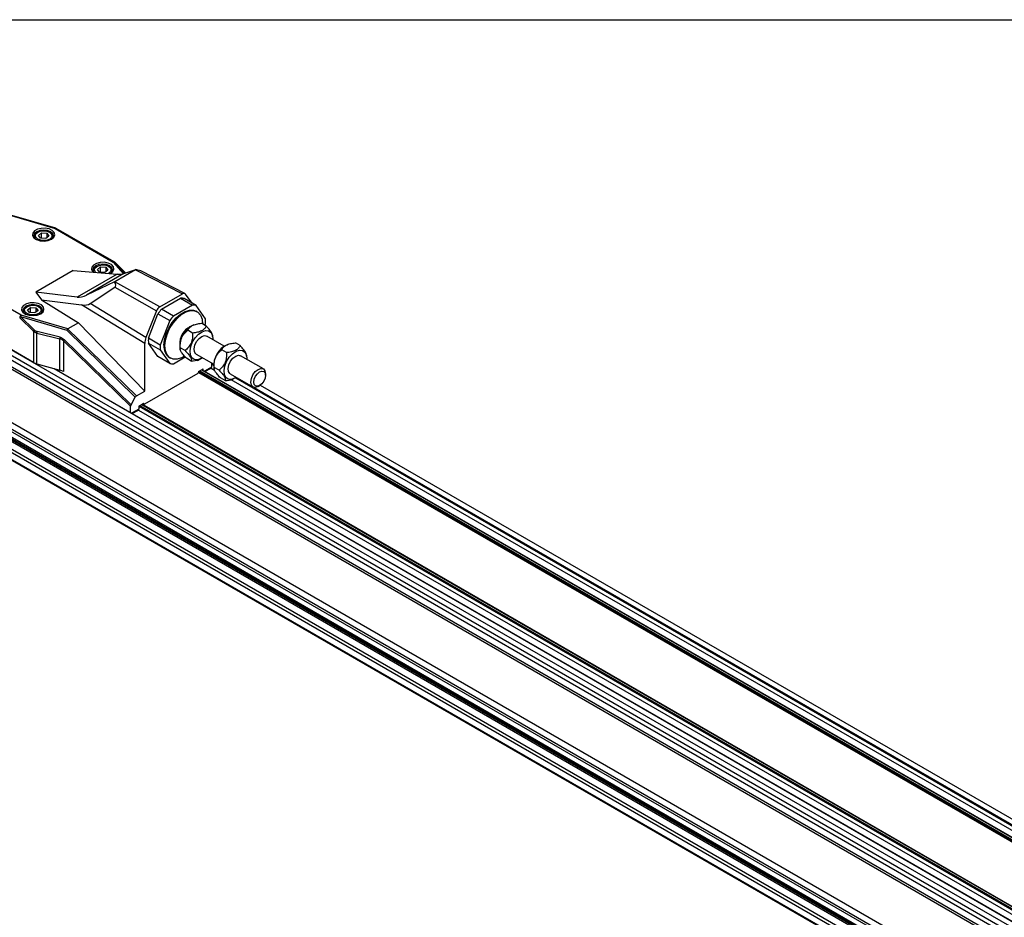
# Model space of a CAD drawing. Header units: millimetres. Extents: x 16 to 683, y 16 to 524.
# Tile 7 of 11: x 404 to 511, y 426 to 524. Entities that reach past the tile are written whole.
import ezdxf

# ---------------------------------------------------------------- set-up
doc = ezdxf.new("R2010")
doc.units = ezdxf.units.MM
doc.header["$LTSCALE"] = 2.5
doc.layers.add('TEXT', color=140, linetype='Continuous', lineweight=25)

msp = doc.modelspace()

# ---------------------------------------------------------------- linework, layer by layer
for p, q in [((402.937, 502.617), (408.004, 501.13)), ((408.068, 501.162), (403.028, 502.642)), ((406.1, 500.726), (406.004, 500.67)), ((406.169, 500.39), (406.51, 500.659)), ((406.51, 500.659), (407.084, 500.624)), ((406.51, 500.079), (406.51, 500.659)), ((407.084, 500.624), (407.317, 500.319)), ((407.084, 500.624), (407.084, 500.134)), ((407.483, 500.67), (407.386, 500.726)), ((408.004, 501.13), (414.32, 497.484)), ((414.434, 497.495), (408.118, 501.141)), ((382.389, 499.943), (662.017, 338.517)), ((405.698, 500.243), (405.698, 500.214)), ((406.403, 500.085), (406.169, 500.39)), ((406.977, 500.05), (406.403, 500.085)), ((407.317, 500.319), (406.977, 500.05)), ((407.789, 500.214), (407.789, 500.243)), ((382.203, 499.465), (661.832, 338.039)), ((382.203, 498.964), (661.832, 337.538)), ((382.316, 498.899), (661.88, 337.51)), ((382.203, 497.962), (661.832, 336.536)), ((382.316, 498.157), (661.88, 336.768)), ((414.32, 497.484), (415.445, 496.207)), ((415.55, 496.241), (414.471, 497.466)), ((415.681, 496.286), (414.471, 497.466)), ((415.683, 496.287), (414.479, 497.461)), ((409.942, 496.552), (405.904, 494.221)), ((409.942, 496.552), (414.735, 496.178)), ((412.126, 496.532), (412.126, 496.503)), ((412.528, 497.015), (412.432, 496.959)), ((412.597, 496.679), (412.938, 496.948)), ((412.831, 496.375), (412.597, 496.679)), ((413.405, 496.339), (412.831, 496.375)), ((412.938, 496.948), (413.512, 496.913)), ((412.938, 496.368), (412.938, 496.948)), ((413.745, 496.608), (413.405, 496.339)), ((413.512, 496.913), (413.745, 496.608)), ((413.512, 496.913), (413.512, 496.423)), ((413.911, 496.959), (413.814, 497.015)), ((414.217, 496.503), (414.217, 496.532)), ((416.755, 496.646), (414.478, 495.331)), ((415.486, 496.22), (416.784, 496.662)), ((416.755, 496.646), (421.849, 494.021)), ((422.113, 494.052), (417.397, 496.482)), ((404.292, 491.694), (397.976, 495.341)), ((414.735, 496.178), (410.374, 493.66)), ((415.486, 496.22), (411.412, 493.868)), ((414.447, 495.313), (411.412, 493.868)), ((419.375, 492.592), (414.478, 495.331)), ((405.904, 494.221), (406.514, 493.356)), ((410.374, 493.66), (405.904, 494.221)), ((411.818, 492.956), (414.482, 494.738)), ((414.482, 494.738), (419.044, 492.186)), ((406.514, 493.356), (410.521, 490.876)), ((406.514, 493.356), (410.844, 492.813)), ((419.375, 492.592), (421.849, 494.021)), ((419.581, 492.347), (421.643, 493.538)), ((421.643, 493.538), (422.928, 492.795)), ((423.33, 492.76), (422.044, 493.502)), ((422.923, 492.995), (422.179, 493.995)), ((382.203, 492.172), (661.832, 330.746)), ((382.316, 492.107), (661.88, 330.718)), ((404.508, 492.135), (404.508, 492.106)), ((404.911, 492.617), (404.815, 492.562)), ((404.98, 492.282), (405.32, 492.551)), ((405.213, 491.977), (404.98, 492.282)), ((405.32, 492.551), (405.895, 492.515)), ((405.32, 491.97), (405.32, 492.551)), ((406.128, 492.21), (405.787, 491.941)), ((405.895, 492.515), (406.128, 492.21)), ((405.895, 492.515), (405.895, 492.026)), ((406.293, 492.562), (406.197, 492.617)), ((406.599, 492.106), (406.599, 492.135)), ((417.742, 488.622), (410.844, 492.813)), ((417.88, 489.274), (411.818, 492.956)), ((419.044, 492.186), (417.88, 489.274)), ((420.866, 491.605), (419.581, 492.347)), ((422.928, 492.795), (420.866, 491.605)), ((424.361, 491.293), (423.33, 492.76)), ((423.448, 492.066), (423.352, 492.122)), ((382.203, 491.17), (661.832, 329.744)), ((382.316, 491.365), (661.88, 329.975)), ((405.629, 486.543), (396.319, 491.918)), ((404.131, 491.416), (405.629, 489.956)), ((405.713, 490.086), (404.215, 491.546)), ((404.215, 491.546), (409.248, 490.068)), ((409.361, 490.206), (404.292, 491.694)), ((405.787, 491.941), (405.213, 491.977)), ((418.148, 489.19), (419.179, 491.847)), ((419.179, 491.847), (420.464, 491.105)), ((420.464, 491.105), (419.433, 488.448)), ((405.629, 489.956), (405.629, 486.543)), ((406.028, 489.907), (406.001, 489.914)), ((408.531, 489.288), (406.028, 489.907)), ((409.248, 490.068), (416.721, 482.782)), ((409.352, 490.2), (416.835, 482.905)), ((410.521, 490.876), (409.361, 490.206)), ((417.742, 483.429), (410.521, 490.876)), ((422.947, 489.751), (422.43, 490.049)), ((423.096, 490.646), (423.012, 490.615)), ((424.43, 490.513), (423.913, 490.811)), ((424.296, 490.59), (424.361, 490.757)), ((406.008, 489.751), (408.51, 489.132)), ((406.008, 486.389), (406.008, 489.751)), ((408.51, 485.702), (408.51, 489.132)), ((416.206, 481.773), (408.889, 488.907)), ((408.889, 488.907), (408.889, 485.548)), ((416.253, 481.939), (408.973, 489.037)), ((419.433, 488.448), (418.148, 489.19)), ((426.396, 488.317), (424.49, 489.417)), ((425.141, 489.386), (425.112, 489.562)), ((417.742, 483.429), (417.742, 488.622)), ((419.179, 487.187), (418.148, 488.654)), ((418.148, 488.654), (419.433, 487.912)), ((419.433, 487.912), (420.464, 486.445)), ((421.578, 488.13), (421.607, 487.96)), ((422.136, 487.847), (421.619, 488.145)), ((426.643, 487.617), (426.127, 487.915)), ((426.793, 488.512), (426.709, 488.481)), ((428.126, 488.379), (427.609, 488.677)), ((420.464, 486.445), (419.179, 487.187)), ((420.443, 487.083), (420.539, 487.027)), ((420.866, 486.409), (422.159, 487.155)), ((422.806, 486.705), (422.29, 487.003)), ((423.354, 487.449), (425.259, 486.349)), ((424.03, 487.059), (423.481, 486.742)), ((423.481, 486.837), (423.481, 486.742)), ((423.623, 486.87), (423.707, 486.901)), ((430.661, 485.855), (428.186, 487.284)), ((428.837, 487.252), (428.808, 487.429)), ((406.008, 486.389), (408.51, 485.702)), ((407.835, 485.887), (662.567, 338.834)), ((662.612, 338.839), (407.937, 485.86)), ((423.585, 485.547), (424.119, 485.855)), ((423.746, 485.64), (665.249, 346.224)), ((423.919, 485.74), (665.422, 346.324)), ((665.448, 346.339), (423.946, 485.756)), ((424.119, 485.656), (424.119, 485.855)), ((425.019, 486.041), (424.235, 485.589)), ((424.302, 485.55), (424.972, 485.937)), ((424.966, 485.934), (425.337, 485.72)), ((425.019, 486.488), (425.019, 486.041)), ((425.019, 486.367), (425.255, 486.231)), ((425.274, 485.996), (425.303, 485.826)), ((425.832, 485.713), (425.315, 486.011)), ((423.521, 485.354), (417.703, 481.996)), ((423.585, 485.547), (423.585, 485.466)), ((423.585, 485.473), (665.024, 346.094)), ((423.585, 485.469), (665.02, 346.092)), ((423.618, 485.566), (665.12, 346.15)), ((426.503, 484.571), (425.986, 484.869)), ((427.05, 485.315), (429.525, 483.887)), ((427.118, 484.691), (666.113, 346.723)), ((427.319, 484.736), (427.403, 484.767)), ((427.616, 484.868), (666.515, 346.955)), ((430.897, 485.149), (430.897, 485.335)), ((393.723, 483.907), (646.816, 337.799)), ((393.74, 483.743), (646.54, 337.805)), ((429.653, 483.84), (666.643, 347.029)), ((430.093, 483.943), (430.254, 484.036)), ((430.329, 484.084), (672.252, 344.425)), ((416.253, 481.939), (416.721, 482.782)), ((416.835, 482.905), (417.742, 483.429)), ((397.472, 481.464), (646.351, 337.789)), ((416.206, 481.086), (416.206, 481.773)), ((417.106, 481.473), (416.321, 481.02)), ((416.387, 480.981), (417.058, 481.369)), ((417.052, 481.365), (658.638, 341.9)), ((417.106, 481.807), (417.639, 482.115)), ((417.106, 481.807), (417.106, 481.473)), ((417.106, 481.797), (658.839, 342.248)), ((417.226, 481.876), (658.903, 342.359)), ((417.399, 481.976), (658.99, 342.509)), ((659.003, 342.532), (417.426, 481.992)), ((417.542, 482.058), (417.658, 481.991)), ((417.639, 482.033), (417.568, 482.074)), ((417.639, 482.033), (417.639, 482.115)), ((394.928, 480.722), (644.666, 336.551)), ((394.995, 480.76), (644.732, 336.59)), ((395.638, 481.131), (645.022, 337.165)), ((395.959, 481.317), (645.25, 337.404)), ((397.399, 481.321), (646.096, 337.751))]:
    msp.add_line(p, q)
at = {"flags": 128}
for points in [[(407.607, 499.967), (407.861, 500.181), (407.964, 500.433), (407.902, 500.69), (407.683, 500.917), (407.338, 501.082), (406.912, 501.164), (406.463, 501.153), (406.053, 501.048), (405.735, 500.865), (405.554, 500.627), (405.533, 500.368), (405.676, 500.123), (405.963, 499.923), (406.355, 499.797), (406.8, 499.761), (407.237, 499.821), (407.607, 499.967)], [(407.549, 499.936), (407.73, 500.105), (407.811, 500.341), (407.73, 500.577), (407.498, 500.777), (407.152, 500.91), (406.743, 500.957), (406.334, 500.91), (405.988, 500.777), (405.756, 500.577), (405.675, 500.341), (405.756, 500.105), (405.937, 499.936)], [(406.376, 500.835), (406.722, 500.879), (407.071, 500.844), (407.371, 500.734), (407.575, 500.567), (407.652, 500.367), (407.591, 500.165), (407.401, 499.992), (407.111, 499.875), (406.765, 499.83), (406.415, 499.865), (406.116, 499.975), (405.912, 500.142), (405.834, 500.342), (405.895, 500.544), (406.085, 500.717), (406.376, 500.835)], [(408.004, 501.13), (408.015, 501.141), (408.026, 501.15), (408.036, 501.157), (408.046, 501.161), (408.056, 501.163), (408.065, 501.163), (408.068, 501.162)], [(413.997, 496.235), (414.035, 496.256), (414.289, 496.47), (414.392, 496.722), (414.33, 496.979), (414.111, 497.206), (413.766, 497.371), (413.34, 497.454), (412.892, 497.442), (412.481, 497.337), (412.163, 497.154), (411.982, 496.916), (411.961, 496.658), (412.104, 496.412), (412.136, 496.381)], [(414.479, 497.461), (414.477, 497.462), (414.471, 497.466)], [(413.993, 496.236), (414.158, 496.394), (414.24, 496.63), (414.158, 496.866), (413.927, 497.066), (413.58, 497.199), (413.171, 497.246), (412.763, 497.199), (412.416, 497.066), (412.185, 496.866), (412.103, 496.63), (412.185, 496.394), (412.198, 496.376)], [(412.407, 496.36), (412.34, 496.431), (412.263, 496.631), (412.324, 496.833), (412.514, 497.006), (412.804, 497.124)], [(412.804, 497.124), (413.15, 497.168), (413.499, 497.133), (413.799, 497.023), (414.003, 496.856), (414.08, 496.656), (414.019, 496.454), (413.829, 496.281), (413.777, 496.252)], [(406.418, 491.859), (406.672, 492.073), (406.774, 492.325), (406.712, 492.582), (406.494, 492.808), (406.148, 492.974), (405.723, 493.056), (405.274, 493.044), (404.863, 492.939), (404.546, 492.756), (404.365, 492.519), (404.344, 492.26), (404.487, 492.014), (404.773, 491.815), (405.166, 491.689), (405.61, 491.653), (406.047, 491.712), (406.418, 491.859)], [(406.36, 491.828), (406.541, 491.996), (406.622, 492.232), (406.541, 492.468), (406.309, 492.668), (405.963, 492.802), (405.554, 492.849), (405.145, 492.802), (404.799, 492.668), (404.567, 492.468), (404.486, 492.232), (404.567, 491.996), (404.748, 491.828)], [(405.186, 492.726), (405.533, 492.771), (405.882, 492.736), (406.181, 492.626), (406.385, 492.458), (406.463, 492.259), (406.402, 492.057), (406.212, 491.884), (405.922, 491.766), (405.575, 491.722), (405.226, 491.757), (404.926, 491.866), (404.722, 492.034), (404.645, 492.234), (404.706, 492.436), (404.896, 492.608), (405.186, 492.726)], [(419.84, 488.415), (419.9, 489.018), (420.076, 489.655), (420.357, 490.289), (420.729, 490.883), (421.168, 491.402), (421.649, 491.817), (422.145, 492.103), (422.627, 492.244), (423.066, 492.232), (423.352, 492.122)], [(419.937, 488.359), (419.996, 488.962), (420.172, 489.599), (420.454, 490.233), (420.825, 490.827), (421.264, 491.346), (421.746, 491.761), (422.242, 492.048), (422.723, 492.189), (423.162, 492.176), (423.533, 492.011), (423.815, 491.702), (423.991, 491.268), (424.051, 490.734), (424.051, 490.731)], [(422.686, 487.798), (422.767, 488.282), (422.962, 488.781), (423.25, 489.246), (423.605, 489.632), (423.99, 489.9), (424.369, 490.024), (424.704, 489.993), (424.962, 489.809), (425.119, 489.491), (425.158, 489.069), (425.156, 489.033)], [(423.354, 487.449), (423.324, 487.469), (423.164, 487.688), (423.12, 488.021), (423.198, 488.417), (423.386, 488.815), (423.656, 489.155), (423.966, 489.385), (424.27, 489.47), (424.49, 489.417)], [(422.073, 487.219), (421.746, 487.045), (421.264, 486.904), (420.825, 486.917), (420.454, 487.082), (420.172, 487.391), (419.996, 487.825), (419.937, 488.359)], [(424.02, 487.065), (423.854, 486.967), (423.476, 486.842), (423.141, 486.873), (422.882, 487.057), (422.725, 487.376), (422.686, 487.798)], [(426.382, 485.664), (426.464, 486.148), (426.658, 486.647), (426.947, 487.113), (427.301, 487.498), (427.686, 487.766), (428.065, 487.891), (428.4, 487.859), (428.658, 487.675), (428.815, 487.357), (428.854, 486.935), (428.852, 486.899)], [(427.05, 485.315), (427.02, 485.335), (426.86, 485.554), (426.816, 485.887), (426.894, 486.283), (427.082, 486.681), (427.352, 487.021), (427.662, 487.251), (427.966, 487.337), (428.186, 487.284)], [(427.716, 484.931), (427.551, 484.833), (427.172, 484.708), (426.837, 484.74), (426.578, 484.923), (426.422, 485.242), (426.382, 485.664)], [(429.29, 484.407), (429.351, 484.797), (429.525, 485.199), (429.786, 485.55), (430.093, 485.799), (430.401, 485.906), (430.661, 485.855), (430.836, 485.654), (430.897, 485.335), (430.897, 485.335)], [(429.611, 484.407), (429.66, 484.719), (429.799, 485.04), (430.008, 485.322), (430.254, 485.52), (430.5, 485.606), (430.708, 485.565), (430.848, 485.405), (430.897, 485.149), (430.848, 484.837), (430.708, 484.515), (430.5, 484.234), (430.254, 484.036), (430.008, 483.95), (429.799, 483.991), (429.66, 484.151), (429.611, 484.407)], [(430.093, 483.943), (430.093, 483.943), (429.786, 483.836), (429.525, 483.887), (429.351, 484.087), (429.29, 484.407)]]:
    msp.add_lwpolyline(points, dxfattribs=at)
for centre, radius, start, end in [((406.216, 500.198), 0.517, 114.27381, 178.76333), ((407.307, 500.223), 0.48, 358.43003, 68.53283), ((408.071, 501.037), 0.114, 65.69288, 125.61758), ((408.004, 500.944), 0.227, 60.00269, 73.63968), ((414.387, 497.391), 0.114, 65.69288, 125.61758), ((414.378, 497.321), 0.173, 57.42712, 109.48963), ((414.32, 497.298), 0.227, 45.72269, 60.00269), ((412.645, 496.488), 0.517, 114.27381, 178.76332), ((413.735, 496.512), 0.48, 358.43004, 68.53283), ((421.719, 492.127), 1.413, 76.68177, 93.0992), ((405.027, 492.09), 0.517, 114.27381, 178.76333), ((406.117, 492.114), 0.48, 358.43003, 68.53283), ((423.777, 488.563), 5.651, 137.95135, 144.4595), ((423.005, 491.384), 1.413, 76.68177, 93.0992), ((404.48, 491.4), 0.349, 122.60548, 177.39452), ((404.527, 491.252), 0.428, 136.66806, 157.49354), ((404.629, 491.426), 0.431, 141.52258, 163.88334), ((425.062, 487.821), 5.651, 137.95135, 144.4595), ((421.076, 491.025), 3.297, 355.33759, 4.66241), ((406.024, 489.792), 0.428, 136.66806, 157.49354), ((406.5, 489.749), 0.525, 161.71451, 178.8274), ((406.543, 489.758), 0.535, 163.9077, 180.77215), ((423.572, 488.636), 2.011, 116.27098, 183.7344), ((424.046, 488.362), 2.479, 114.63785, 185.36753), ((421.433, 488.922), 3.297, 175.33759, 184.66241), ((422.719, 488.18), 3.297, 175.33759, 184.66241), ((421.241, 488.246), 1.411, 173.14287, 235.54495), ((427.742, 486.228), 2.479, 114.63785, 185.36753), ((406.422, 487.949), 1.614, 240.55474, 255.1159), ((408.096, 484.142), 1.614, 60.55474, 75.1159), ((420.79, 487.82), 1.413, 256.68177, 273.0992), ((424.907, 486.028), 0.112, 305.01333, 6.29885), ((423.446, 485.472), 0.14, 302.60548, 357.39452), ((416.997, 481.459), 0.109, 304.05635, 7.25583), ((417.678, 482.027), 0.0397, 170.78596, 309.20329)]:
    msp.add_arc(centre, radius, start, end)
for centre, major_axis, ratio, start_param, end_param in [((415.673, 496.757), (1.763, -0.31), 0.0703793, 0.222361, 0.901667), ((413.439, 495.468), (1.122, -0.647), 0.4210265, 6.0786393, 7.0300097), ((410.207, 498.41), (5.462, -2.044), 0.1697827, 5.7500595, 6.0790491), ((412.451, 499.705), (2.39, 5.965), 0.437934, 3.255825, 3.5848146), ((421.848, 493.575), (0.273, 0.473), 0.5769834, 6.0384415, 7.067744), ((409.342, 494.868), (2.653, -1.735), 0.4290434, 5.5623028, 6.1027695), ((419.375, 492.147), (0.273, 0.473), 0.5777797, 0.7852469, 1.8145493), ((409.325, 490.031), (0.118, 0.201), 0.3640472, 0.8139452, 1.5993434), ((409.979, 489.839), (0.636, -0.35), 0.2322784, 3.0019732, 3.0551138), ((418.707, 489.179), (0.682, 1.181), 0.5775765, 1.8160405, 2.3565072), ((416.835, 482.708), (0.107, 0.208), 0.575569, 0.7294473, 1.5148455), ((416.366, 481.866), (0.107, 0.208), 0.575569, 1.5148455, 2.3002436)]:
    msp.add_ellipse(centre, major_axis=major_axis, ratio=ratio, start_param=start_param, end_param=end_param)
for points, knots in [([(416.784, 496.662), (416.779, 496.66), (416.77, 496.654), (416.76, 496.649), (416.755, 496.646)], [0, 0, 0, 0, 0.50040648, 1, 1, 1, 1]), ([(414.478, 495.331), (414.473, 495.329), (414.463, 495.323), (414.452, 495.317), (414.447, 495.313)], [0, 0, 0, 0, 0.4995935, 1, 1, 1, 1]), ([(405.975, 489.76), (405.957, 489.766), (405.921, 489.777), (405.868, 489.799), (405.817, 489.823), (405.767, 489.851), (405.719, 489.883), (405.673, 489.917), (405.643, 489.943), (405.629, 489.956)], [0, 0, 0, 0, 0.1399525, 0.2804829, 0.4218299, 0.5642286, 0.7079086, 0.8530935, 1, 1, 1, 1]), ([(421.619, 488.145), (421.611, 488.33), (421.614, 488.514), (421.649, 488.789), (421.666, 488.881), (421.713, 489.063), (421.742, 489.152), (421.814, 489.321), (421.856, 489.402), (421.952, 489.556), (422.005, 489.627), (422.173, 489.828), (422.299, 489.944), (422.43, 490.049)], [0, 0, 0, 0, 0.25, 0.25, 0.375, 0.375, 0.5, 0.5, 0.625, 0.625, 0.75, 0.75, 1, 1, 1, 1]), ([(422.43, 490.049), (422.474, 490.147), (422.529, 490.242), (422.648, 490.375), (422.693, 490.418), (422.799, 490.499), (422.859, 490.537), (422.99, 490.604), (423.062, 490.635), (423.217, 490.688), (423.298, 490.711), (423.55, 490.768), (423.73, 490.793), (423.913, 490.811)], [0, 0, 0, 0, 0.25, 0.25, 0.375, 0.375, 0.5, 0.5, 0.625, 0.625, 0.75, 0.75, 1, 1, 1, 1]), ([(424.43, 490.513), (424.387, 490.415), (424.331, 490.32), (424.212, 490.187), (424.167, 490.144), (424.061, 490.063), (424.002, 490.025), (423.87, 489.957), (423.798, 489.927), (423.643, 489.874), (423.562, 489.851), (423.31, 489.794), (423.13, 489.769), (422.947, 489.751)], [0, 0, 0, 0, 0.25, 0.25, 0.375, 0.375, 0.5, 0.5, 0.625, 0.625, 0.75, 0.75, 1, 1, 1, 1]), ([(425.086, 489.559), (425.088, 489.591), (425.095, 489.678), (424.907, 489.974), (424.651, 490.277), (424.471, 490.469), (424.43, 490.513)], [0, 0, 0, 0, 0.1823007, 0.496159, 0.8853591, 1, 1, 1, 1]), ([(408.889, 488.907), (408.834, 488.965), (408.775, 489.012), (408.711, 489.05), (408.648, 489.088), (408.58, 489.115), (408.51, 489.132)], [3.11470228, 3.11470228, 3.11470228, 3.11470228, 3.28558048, 3.28558048, 3.28558048, 3.45645868, 3.45645868, 3.45645868, 3.45645868]), ([(408.531, 489.288), (408.613, 489.268), (408.691, 489.236), (408.765, 489.194), (408.839, 489.152), (408.909, 489.1), (408.973, 489.037)], [3.11470228, 3.11470228, 3.11470228, 3.11470228, 3.28558048, 3.28558048, 3.28558048, 3.45645868, 3.45645868, 3.45645868, 3.45645868]), ([(422.947, 489.751), (422.955, 489.566), (422.952, 489.382), (422.917, 489.107), (422.9, 489.016), (422.854, 488.833), (422.824, 488.745), (422.752, 488.576), (422.71, 488.495), (422.614, 488.34), (422.561, 488.269), (422.393, 488.068), (422.267, 487.952), (422.136, 487.847)], [0, 0, 0, 0, 0.25, 0.25, 0.375, 0.375, 0.5, 0.5, 0.625, 0.625, 0.75, 0.75, 1, 1, 1, 1]), ([(422.29, 487.003), (422.169, 487.13), (422.056, 487.254), (421.907, 487.435), (421.86, 487.494), (421.776, 487.609), (421.74, 487.663), (421.68, 487.765), (421.656, 487.812), (421.621, 487.899), (421.61, 487.938), (421.592, 488.043), (421.6, 488.098), (421.619, 488.145)], [0, 0, 0, 0, 0.25, 0.25, 0.375, 0.375, 0.5, 0.5, 0.625, 0.625, 0.75, 0.75, 1, 1, 1, 1]), ([(422.136, 487.847), (422.256, 487.72), (422.369, 487.596), (422.519, 487.415), (422.565, 487.356), (422.649, 487.241), (422.685, 487.187), (422.745, 487.085), (422.769, 487.038), (422.804, 486.951), (422.815, 486.912), (422.833, 486.807), (422.825, 486.752), (422.806, 486.705)], [0, 0, 0, 0, 0.25, 0.25, 0.375, 0.375, 0.5, 0.5, 0.625, 0.625, 0.75, 0.75, 1, 1, 1, 1]), ([(425.315, 486.011), (425.307, 486.196), (425.311, 486.38), (425.345, 486.655), (425.362, 486.747), (425.409, 486.929), (425.439, 487.018), (425.51, 487.187), (425.552, 487.268), (425.649, 487.422), (425.701, 487.493), (425.869, 487.694), (425.995, 487.811), (426.127, 487.915)], [0, 0, 0, 0, 0.25, 0.25, 0.375, 0.375, 0.5, 0.5, 0.625, 0.625, 0.75, 0.75, 1, 1, 1, 1]), ([(426.127, 487.915), (426.17, 488.013), (426.226, 488.108), (426.344, 488.241), (426.389, 488.284), (426.495, 488.365), (426.555, 488.403), (426.686, 488.471), (426.758, 488.501), (426.913, 488.554), (426.995, 488.577), (427.247, 488.634), (427.426, 488.659), (427.609, 488.677)], [0, 0, 0, 0, 0.25, 0.25, 0.375, 0.375, 0.5, 0.5, 0.625, 0.625, 0.75, 0.75, 1, 1, 1, 1]), ([(428.126, 488.379), (428.083, 488.281), (428.027, 488.186), (427.909, 488.053), (427.863, 488.011), (427.757, 487.929), (427.698, 487.891), (427.567, 487.824), (427.495, 487.793), (427.339, 487.74), (427.258, 487.718), (427.006, 487.66), (426.826, 487.635), (426.643, 487.617)], [0, 0, 0, 0, 0.25, 0.25, 0.375, 0.375, 0.5, 0.5, 0.625, 0.625, 0.75, 0.75, 1, 1, 1, 1]), ([(428.782, 487.425), (428.785, 487.457), (428.791, 487.545), (428.603, 487.84), (428.347, 488.143), (428.167, 488.335), (428.126, 488.379)], [0, 0, 0, 0, 0.1823007, 0.496159, 0.8853591, 1, 1, 1, 1]), ([(422.806, 486.705), (423.096, 486.731), (423.402, 486.759), (423.611, 486.869), (423.621, 486.874)], [0, 0, 0, 0, 0.9498066, 1, 1, 1, 1]), ([(426.643, 487.617), (426.651, 487.432), (426.648, 487.248), (426.613, 486.973), (426.597, 486.882), (426.55, 486.699), (426.52, 486.611), (426.448, 486.442), (426.406, 486.361), (426.31, 486.206), (426.258, 486.135), (426.09, 485.935), (425.964, 485.818), (425.832, 485.713)], [0, 0, 0, 0, 0.25, 0.25, 0.375, 0.375, 0.5, 0.5, 0.625, 0.625, 0.75, 0.75, 1, 1, 1, 1]), ([(425.986, 484.869), (425.866, 484.996), (425.753, 485.121), (425.603, 485.301), (425.556, 485.36), (425.472, 485.475), (425.436, 485.53), (425.376, 485.631), (425.353, 485.678), (425.318, 485.765), (425.307, 485.804), (425.289, 485.909), (425.297, 485.965), (425.315, 486.011)], [0, 0, 0, 0, 0.25, 0.25, 0.375, 0.375, 0.5, 0.5, 0.625, 0.625, 0.75, 0.75, 1, 1, 1, 1]), ([(425.832, 485.713), (425.952, 485.586), (426.065, 485.462), (426.215, 485.282), (426.261, 485.223), (426.345, 485.107), (426.382, 485.053), (426.442, 484.951), (426.465, 484.904), (426.5, 484.817), (426.511, 484.779), (426.529, 484.674), (426.521, 484.618), (426.503, 484.571)], [0, 0, 0, 0, 0.25, 0.25, 0.375, 0.375, 0.5, 0.5, 0.625, 0.625, 0.75, 0.75, 1, 1, 1, 1]), ([(426.503, 484.571), (426.793, 484.597), (427.098, 484.625), (427.307, 484.735), (427.317, 484.74)], [0, 0, 0, 0, 0.9498066, 1, 1, 1, 1])]:
    msp.add_open_spline(points, degree=3, knots=knots)
for points in [[(405.713, 490.086), (405.797, 490.004), (405.895, 489.946), (406.001, 489.914)], [(406.008, 489.751), (405.996, 489.754), (405.986, 489.757), (405.975, 489.76)], [(408.531, 489.288), (408.516, 489.235), (408.509, 489.178), (408.51, 489.132)], [(408.889, 488.907), (408.903, 488.945), (408.934, 488.993), (408.973, 489.037)]]:
    msp.add_open_spline(points, degree=3)
at = {"layer": 'TEXT'}
msp.add_line((15.875, 523.875), (682.625, 523.875), dxfattribs=at)

doc.saveas('drawing.dxf')
